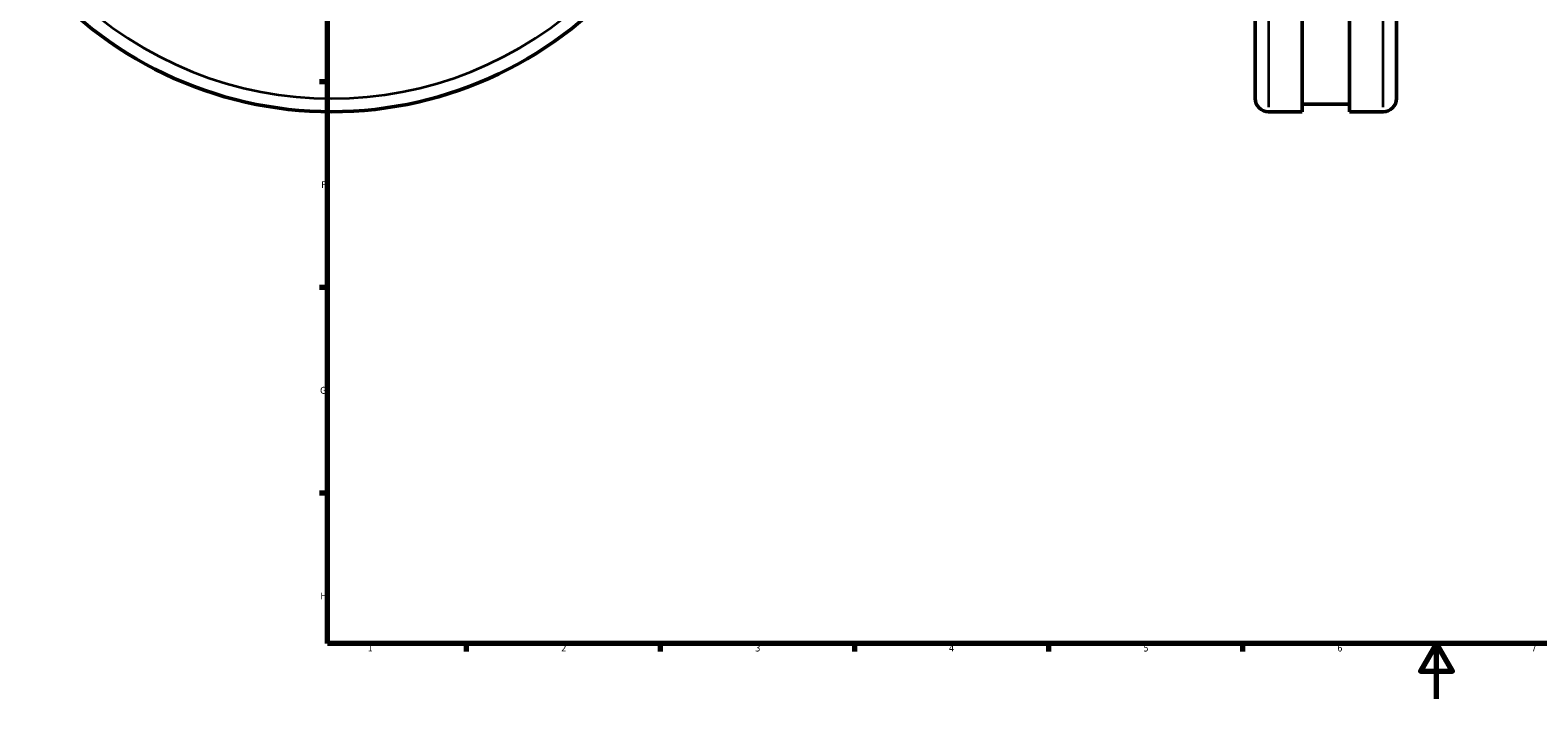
# Model space of a CAD drawing. Header units: millimetres. Extents: x -119 to 1313, y -331 to 1658.
# Tile 2 of 12: x -87 to 457, y 0 to 241. Entities that reach past the tile are written whole.
import ezdxf

# ---------------------------------------------------------------- set-up
doc = ezdxf.new("R2010")
doc.units = ezdxf.units.MM
for name, color, linetype, lineweight in [('Border (ISO)', 7, 'Continuous', 70), ('Visible (ISO)', 7, 'Continuous', 50), ('Visible Narrow (ISO)', 7, 'Continuous', 35)]:
    doc.layers.add(name, color=color, linetype=linetype, lineweight=lineweight)
doc.styles.add('Note Text (ISO)', font='tahoma.ttf')

# ---------------------------------------------------------------- blocks, each defined once
blk = doc.blocks.new('Borders Default Border')
at = {"layer": 'Border (ISO)'}
for p, q in [((20, 222.75), (17.1, 222.75)), ((20, 148.5), (17.1, 148.5)), ((20, 74.25), (17.1, 74.25)), ((70.08, 20), (70.08, 17.1)), ((140.17, 20), (140.17, 17.1)), ((210.25, 20), (210.25, 17.1)), ((280.33, 20), (280.33, 17.1)), ((350.42, 20), (350.42, 17.1))]:
    blk.add_line(p, q, dxfattribs=at)
at = {"layer": 'Border (ISO)', "flags": 128}
for points in [[(20, 20), (20, 574), (821, 574), (821, 20), (20, 20)], [(420.5, 0), (420.5, 20), (414.73, 10), (426.27, 10), (420.5, 20)]]:
    blk.add_lwpolyline(points, dxfattribs=at)
at = {"layer": 'Border (ISO)', "color": 232, "true_color": 0xca0064, "char_height": 2.5, "attachment_point": 7, "style": 'Note Text (ISO)'}
for s, insert in [('F', (17.7, 184.38)), ('G', (17.31, 110.08)), ('H', (17.44, 35.88)), ('1', (34.48, 17.1)), ('2', (104.37, 17.1)), ('3', (174.43, 17.05)), ('4', (244.42, 17.1)), ('5', (314.64, 17.05)), ('6', (384.66, 17.05)), ('7', (454.77, 17.1))]:
    blk.add_mtext(s, dxfattribs=dict(at, insert=insert))

msp = doc.modelspace()

# ---------------------------------------------------------------- linework, layer by layer
at = {"layer": 'Visible (ISO)'}
for p, q in [((372.031, 211.927), (372.031, 491.927)), ((389.031, 211.927), (389.031, 491.927)), ((355.031, 216.727), (355.031, 487.127)), ((406.031, 487.127), (406.031, 216.727)), ((372.031, 214.727), (389.031, 214.727)), ((359.831, 211.927), (372.031, 211.927)), ((389.031, 211.927), (401.231, 211.927))]:
    msp.add_line(p, q, dxfattribs=at)
for centre, radius, start, end in [((21.459, 351.927), 140, 218.9448, 321.0552), ((359.831, 216.727), 4.8, 180, 270), ((401.231, 216.727), 4.8, 270, 0)]:
    msp.add_arc(centre, radius, start, end, dxfattribs=at)
at = {"layer": 'Visible Narrow (ISO)'}
for p, q in [((359.831, 490.204), (359.831, 213.651)), ((401.231, 213.651), (401.231, 490.204))]:
    msp.add_line(p, q, dxfattribs=at)
msp.add_arc((21.459, 351.927), 135.2, 225.5477, 314.4523, dxfattribs=at)

# ---------------------------------------------------------------- block references
msp.add_blockref('Borders Default Border', (0, 0))

doc.saveas('drawing.dxf')
